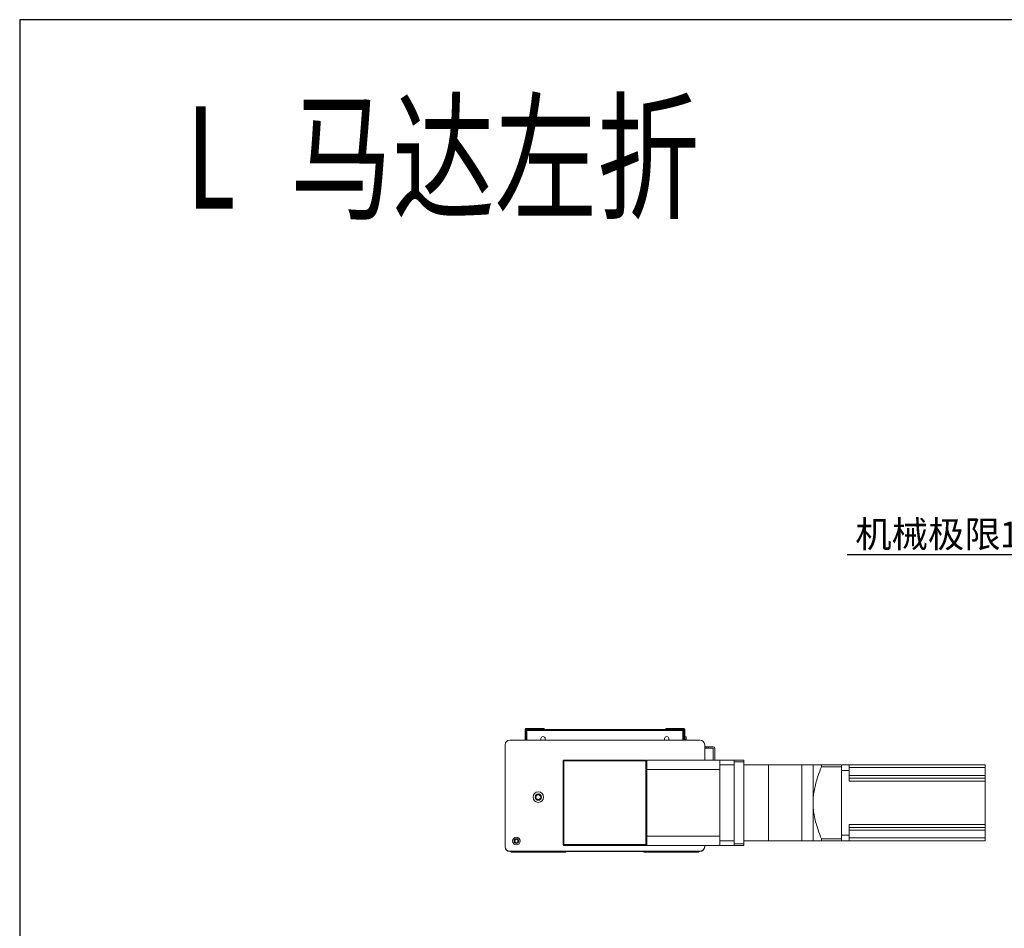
# Model space of a CAD drawing. Header units: millimetres. Extents: x -20285 to -7807, y 12313 to 17573.
# Tile 8 of 37: x -20285 to -19250, y 16617 to 17573. Entities that reach past the tile are written whole.
import ezdxf

# ---------------------------------------------------------------- set-up
doc = ezdxf.new("R2010")
doc.units = ezdxf.units.MM
doc.header["$PDSIZE"] = -1
doc.dimstyles.new('ISO-25', dxfattribs={"dimtxt": 2.5, "dimasz": 2.5, "dimexe": 1.25, "dimexo": 0.625, "dimtad": 1, "dimtxsty": 'Standard', "dimcen": 2.5, "dimadec": 0, "dimazin": 0, "dimtfac": 1, "dimtmove": 0, "dimatfit": 3, "dimfxl": 0, "dimarcsym": 0})

# ---------------------------------------------------------------- blocks, each defined once
blk = doc.blocks.new('*D190')
at = {"color": 0, "lineweight": -2, "transparency": 16777216}
for p, q in [((-19184.4, 17220.4), (-19184.4, 17009.2)), ((-19055.4, 17184.6), (-19055.4, 17009.2)), ((-19184.4, 17010.2), (-19414.9, 17010.2)), ((-19058.7, 17010.2), (-19181.1, 17010.2))]:
    blk.add_line(p, q, dxfattribs=at)
at = {"color": 0, "transparency": 16777216}
for points in [[(-19181.1, 17010.7), (-19181.1, 17009.6), (-19184.4, 17010.2)], [(-19058.7, 17010.7), (-19058.7, 17009.6), (-19055.4, 17010.2)]]:
    blk.add_solid(points, dxfattribs=at)
at = {"layer": 'Defpoints', "color": 0, "transparency": 16777216}
for p in [(-19184.4, 17221.4), (-19055.4, 17185.6), (-19055.4, 17010.2)]:
    blk.add_point(p, dxfattribs=at)
at = {"color": 0, "transparency": 16777216, "insert": (-19301.3, 17030.3), "char_height": 28, "attachment_point": 5}
blk.add_mtext('{\\fSimSun|b0|i0|c134|p2;机械极限}129', dxfattribs=at)

msp = doc.modelspace()

# ---------------------------------------------------------------- linework, layer by layer
at = {"color": 7, "linetype": 'Continuous', "lineweight": 15}
for p, q in [((-19752.636, 16827.224), (-19753.636, 16826.224)), ((-19753.636, 16826.224), (-19753.636, 16815.224)), ((-19753.386, 16825.214), (-19752.386, 16825.214)), ((-19753.386, 16825.214), (-19753.386, 16815.224)), ((-19733.636, 16827.224), (-19752.636, 16827.224)), ((-19752.376, 16825.224), (-19752.386, 16825.214)), ((-19752.386, 16825.214), (-19752.386, 16815.224)), ((-19752.376, 16825.224), (-19752.376, 16826.224)), ((-19752.376, 16826.224), (-19586.896, 16826.224)), ((-19751.679, 16825.214), (-19752.376, 16825.224)), ((-19751.679, 16825.214), (-19751.679, 16815.224)), ((-19751.679, 16825.214), (-19587.593, 16825.214)), ((-19733.636, 16826.224), (-19733.636, 16827.224)), ((-19605.636, 16826.224), (-19605.636, 16827.224)), ((-19586.636, 16827.224), (-19605.636, 16827.224)), ((-19586.896, 16825.224), (-19587.593, 16825.214)), ((-19587.593, 16825.214), (-19587.593, 16815.224)), ((-19586.896, 16825.224), (-19586.896, 16826.224)), ((-19586.886, 16825.214), (-19586.896, 16825.224)), ((-19585.886, 16825.214), (-19586.886, 16825.214)), ((-19586.886, 16825.214), (-19586.886, 16815.224)), ((-19585.636, 16826.224), (-19586.636, 16827.224)), ((-19585.886, 16825.214), (-19585.886, 16815.224)), ((-19585.636, 16815.224), (-19585.636, 16826.224)), ((-19585.636, 16818.724), (-19584.136, 16818.724)), ((-19584.136, 16818.724), (-19584.136, 16815.724)), ((-19774.636, 16810.224), (-19774.636, 16703.224)), ((-19569.636, 16815.224), (-19769.636, 16815.224)), ((-19736.886, 16815.224), (-19736.886, 16816.724)), ((-19732.386, 16816.724), (-19732.386, 16815.224)), ((-19606.886, 16815.224), (-19606.886, 16816.724)), ((-19602.386, 16816.724), (-19602.386, 16815.224)), ((-19584.136, 16815.724), (-19585.636, 16815.724)), ((-19584.136, 16815.724), (-19584.136, 16815.224)), ((-19564.636, 16794.224), (-19564.636, 16810.224)), ((-19562.235, 16808.224), (-19564.636, 16808.224)), ((-19562.235, 16806.724), (-19562.235, 16808.224)), ((-19562.235, 16808.224), (-19560.717, 16808.224)), ((-19560.717, 16808.224), (-19560.717, 16806.724)), ((-19555.646, 16808.224), (-19560.717, 16808.224)), ((-19562.235, 16806.724), (-19564.636, 16806.724)), ((-19560.717, 16806.724), (-19562.235, 16806.724)), ((-19555.646, 16806.724), (-19560.717, 16806.724)), ((-19555.636, 16794.224), (-19555.636, 16806.714)), ((-19554.136, 16794.224), (-19554.136, 16806.714)), ((-19712.636, 16794.224), (-19713.636, 16793.224)), ((-19712.636, 16793.224), (-19713.636, 16793.224)), ((-19713.636, 16705.224), (-19713.636, 16793.224)), ((-19712.636, 16793.224), (-19712.636, 16794.224)), ((-19712.636, 16794.224), (-19626.636, 16794.224)), ((-19712.636, 16793.224), (-19712.636, 16705.224)), ((-19626.636, 16793.224), (-19712.636, 16793.224)), ((-19626.636, 16794.224), (-19626.636, 16793.224)), ((-19625.636, 16793.224), (-19626.636, 16794.224)), ((-19626.636, 16705.224), (-19626.636, 16793.224)), ((-19625.636, 16793.224), (-19626.636, 16793.224)), ((-19625.636, 16793.224), (-19625.636, 16794.224)), ((-19625.636, 16794.224), (-19548.636, 16794.224)), ((-19625.636, 16793.224), (-19625.636, 16705.224)), ((-19548.636, 16794.224), (-19533.636, 16794.224)), ((-19548.636, 16789.224), (-19548.636, 16794.224)), ((-19533.636, 16789.224), (-19548.636, 16789.224)), ((-19548.636, 16709.224), (-19548.636, 16789.224)), ((-19533.636, 16794.224), (-19523.636, 16794.224)), ((-19533.636, 16792.224), (-19533.636, 16794.224)), ((-19523.636, 16792.224), (-19533.636, 16792.224)), ((-19533.636, 16706.224), (-19533.636, 16792.224)), ((-19533.636, 16709.224), (-19533.636, 16789.224)), ((-19523.636, 16794.224), (-19523.636, 16792.224)), ((-19523.636, 16706.224), (-19523.636, 16792.224)), ((-19497.636, 16789.224), (-19523.636, 16789.224)), ((-19462.636, 16789.224), (-19497.636, 16789.224)), ((-19450.636, 16789.224), (-19462.636, 16789.224)), ((-19450.636, 16789.224), (-19450.636, 16749.224)), ((-19441.877, 16787.224), (-19441.877, 16789.224)), ((-19420.636, 16789.224), (-19441.877, 16789.224)), ((-19420.636, 16787.224), (-19441.877, 16787.224)), ((-19420.636, 16789.224), (-19420.636, 16787.224)), ((-19420.636, 16789.224), (-19412.636, 16789.224)), ((-19420.636, 16787.224), (-19420.636, 16711.224)), ((-19412.636, 16783.224), (-19412.636, 16789.224)), ((-19269.636, 16789.224), (-19412.636, 16789.224)), ((-19269.636, 16789.224), (-19269.636, 16786.224)), ((-19548.636, 16784.224), (-19625.636, 16784.224)), ((-19420.636, 16715.224), (-19420.636, 16783.224)), ((-19420.636, 16783.224), (-19412.636, 16783.224)), ((-19269.636, 16786.224), (-19412.636, 16786.224)), ((-19412.636, 16772.044), (-19412.636, 16783.224)), ((-19269.636, 16778.044), (-19412.636, 16778.044)), ((-19269.636, 16786.224), (-19269.636, 16778.044)), ((-19269.636, 16778.044), (-19269.636, 16775.044)), ((-19269.636, 16775.044), (-19412.636, 16775.044)), ((-19269.636, 16772.044), (-19412.636, 16772.044)), ((-19269.636, 16775.044), (-19269.636, 16772.044)), ((-19269.636, 16772.044), (-19269.636, 16726.404)), ((-19450.636, 16749.224), (-19450.636, 16709.224)), ((-19269.636, 16726.404), (-19412.636, 16726.404)), ((-19412.636, 16715.224), (-19412.636, 16726.404)), ((-19269.636, 16726.404), (-19269.636, 16723.404)), ((-19625.636, 16714.224), (-19548.636, 16714.224)), ((-19420.636, 16715.224), (-19412.636, 16715.224)), ((-19269.636, 16723.404), (-19412.636, 16723.404)), ((-19269.636, 16720.404), (-19412.636, 16720.404)), ((-19412.636, 16709.224), (-19412.636, 16715.224)), ((-19269.636, 16723.404), (-19269.636, 16720.404)), ((-19269.636, 16720.404), (-19269.636, 16712.224)), ((-19762.636, 16710.999), (-19762.636, 16711.424)), ((-19760.464, 16710.162), (-19760.825, 16709.953)), ((-19713.636, 16705.224), (-19712.636, 16704.224)), ((-19712.636, 16705.224), (-19713.636, 16705.224)), ((-19712.636, 16705.224), (-19712.636, 16704.224)), ((-19712.636, 16705.224), (-19626.636, 16705.224)), ((-19626.636, 16704.224), (-19712.636, 16704.224)), ((-19626.636, 16704.224), (-19626.636, 16705.224)), ((-19625.636, 16705.224), (-19626.636, 16705.224)), ((-19626.636, 16704.224), (-19625.636, 16705.224)), ((-19625.636, 16704.224), (-19625.636, 16705.224)), ((-19548.636, 16704.224), (-19625.636, 16704.224)), ((-19564.636, 16703.224), (-19564.636, 16704.224)), ((-19548.636, 16709.224), (-19533.636, 16709.224)), ((-19548.636, 16704.224), (-19548.636, 16709.224)), ((-19533.636, 16704.224), (-19548.636, 16704.224)), ((-19533.636, 16706.224), (-19523.636, 16706.224)), ((-19533.636, 16704.224), (-19533.636, 16706.224)), ((-19523.636, 16704.224), (-19533.636, 16704.224)), ((-19523.636, 16709.224), (-19497.636, 16709.224)), ((-19523.636, 16706.224), (-19523.636, 16704.224)), ((-19497.636, 16709.224), (-19462.636, 16709.224)), ((-19462.636, 16709.224), (-19450.636, 16709.224)), ((-19441.877, 16709.224), (-19441.877, 16711.224)), ((-19420.636, 16711.224), (-19441.877, 16711.224)), ((-19420.636, 16709.224), (-19441.877, 16709.224)), ((-19420.636, 16711.224), (-19420.636, 16709.224)), ((-19420.636, 16709.224), (-19412.636, 16709.224)), ((-19269.636, 16712.224), (-19412.636, 16712.224)), ((-19269.636, 16709.224), (-19412.636, 16709.224)), ((-19269.636, 16712.224), (-19269.636, 16709.224)), ((-19769.636, 16698.224), (-19569.636, 16698.224)), ((-19768.111, 16697.908), (-19769.636, 16697.908)), ((-19767.868, 16697.224), (-19710.777, 16697.224)), ((-19628.757, 16697.908), (-19710.516, 16697.908)), ((-19628.495, 16697.224), (-19571.404, 16697.224)), ((-19569.636, 16697.908), (-19571.162, 16697.908)), ((-19564.636, 16703.224), (-19564.636, 16702.908))]:
    msp.add_line(p, q, dxfattribs=at)
at = {"color": 8, "linetype": 'Continuous', "lineweight": 15}
for p, q in [((-19497.636, 16709.224), (-19497.636, 16789.224)), ((-19462.636, 16709.224), (-19462.636, 16789.224))]:
    msp.add_line(p, q, dxfattribs=at)
msp.add_lwpolyline([(-20285.094, 15453.564), (-16911.251, 15453.564), (-16911.251, 17572.896), (-20285.094, 17572.896)], close=True)
at = {"color": 7, "linetype": 'Continuous', "lineweight": 15, "flags": 128}
for points in [[(-19710.368, 16698.224), (-19710.465, 16698.035), (-19710.573, 16697.724)], [(-19628.7, 16697.724), (-19628.808, 16698.035), (-19628.904, 16698.224)]]:
    msp.add_lwpolyline(points, dxfattribs=at)
at = {"color": 7, "linetype": 'Continuous', "lineweight": 15}
for centre, radius in [((-19739.636, 16755.224), 5.5), ((-19739.636, 16755.224), 3.3), ((-19739.636, 16755.224), 2.5), ((-19762.636, 16708.924), 4), ((-19762.636, 16708.924), 2.5)]:
    msp.add_circle(centre, radius, dxfattribs=at)
for centre, radius, start, end in [((-19734.636, 16816.724), 2.25, 0, 180), ((-19604.636, 16816.724), 2.25, 0, 180), ((-19769.636, 16810.224), 5, 90, 180), ((-19569.636, 16810.224), 5, 0, 90), ((-19555.646, 16806.714), 1.51, 0, 90), ((-19555.646, 16806.714), 0.01, 0, 90), ((-19762.636, 16708.908), 1.65, 103.447727, 16.552273), ((-19763.136, 16710.999), 0.5, 283.448228, 0.001393), ((-19762.636, 16708.908), 2.25, 29.999893, 90), ((-19760.575, 16709.52), 0.5, 120.00058, 196.552273), ((-19769.636, 16703.224), 5, 180, 270), ((-19769.636, 16702.908), 5, 180, 270), ((-19766.136, 16698.224), 2, 179.999992, 209.999952), ((-19712.509, 16698.224), 2, 330.000243, 345.522542), ((-19626.763, 16698.224), 2, 194.477452, 210), ((-19573.136, 16698.224), 2, 330, 0), ((-19569.636, 16703.224), 5, 270, 0), ((-19569.636, 16702.908), 5, 270, 0)]:
    msp.add_arc(centre, radius, start, end, dxfattribs=at)
for points, knots in [([(-19752.376, 16826.224), (-19752.486, 16826.213), (-19752.72, 16826.191), (-19753.038, 16826.006), (-19753.278, 16825.716), (-19753.377, 16825.431), (-19753.384, 16825.26), (-19753.386, 16825.214)], [0, 0, 0, 0, 0.20767066, 0.44224307, 0.67684679, 0.91144782, 1, 1, 1, 1]), ([(-19751.679, 16825.214), (-19751.727, 16825.324), (-19751.83, 16825.557), (-19751.988, 16825.876), (-19752.151, 16826.116), (-19752.281, 16826.215), (-19752.356, 16826.222), (-19752.376, 16826.224)], [0, 0, 0, 0, 0.20766285, 0.44222865, 0.67683851, 0.91145661, 1, 1, 1, 1]), ([(-19586.896, 16826.224), (-19586.945, 16826.213), (-19587.047, 16826.191), (-19587.205, 16826.006), (-19587.368, 16825.716), (-19587.498, 16825.431), (-19587.573, 16825.26), (-19587.593, 16825.214)], [0, 0, 0, 0, 0.20767694, 0.44223786, 0.67684725, 0.91144978, 1, 1, 1, 1]), ([(-19585.886, 16825.214), (-19585.897, 16825.324), (-19585.919, 16825.557), (-19586.104, 16825.876), (-19586.394, 16826.116), (-19586.68, 16826.215), (-19586.85, 16826.222), (-19586.896, 16826.224)], [0, 0, 0, 0, 0.207656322, 0.442230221, 0.676847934, 0.911446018, 1, 1, 1, 1]), ([(-19441.877, 16789.224), (-19443.09, 16789.224), (-19445.159, 16789.224), (-19447.559, 16789.224), (-19449.246, 16789.224), (-19450.402, 16789.224), (-19450.558, 16789.224), (-19450.636, 16789.224)], [0, 0, 0, 0, 0.25918122, 0.44222895, 0.62520946, 0.81263951, 1, 1, 1, 1]), ([(-19450.636, 16749.224), (-19450.627, 16750.084), (-19450.592, 16753.138), (-19450.127, 16758.378), (-19449.006, 16764.926), (-19447.384, 16771.42), (-19445.07, 16778.9), (-19443.071, 16784.111), (-19441.877, 16787.224)], [0, 0, 0, 0, 0.06574825, 0.23360922, 0.40152474, 0.57330509, 0.74513449, 1, 1, 1, 1]), ([(-19739.638, 16755.221), (-19739.638, 16755.221), (-19739.637, 16755.22), (-19739.636, 16755.22), (-19739.634, 16755.221), (-19739.634, 16755.222), (-19739.633, 16755.223), (-19739.633, 16755.224), (-19739.633, 16755.225), (-19739.634, 16755.226), (-19739.634, 16755.227), (-19739.636, 16755.227), (-19739.637, 16755.227), (-19739.638, 16755.227), (-19739.639, 16755.226), (-19739.64, 16755.225), (-19739.64, 16755.224), (-19739.64, 16755.223), (-19739.639, 16755.222), (-19739.639, 16755.221), (-19739.638, 16755.221), (-19739.638, 16755.221)], [0, 0, 0, 0, 0.05348251, 0.10742679, 0.16032222, 0.21410204, 0.26775818, 0.32192779, 0.37510716, 0.42901859, 0.48269949, 0.53635562, 0.59036555, 0.6436614, 0.69774918, 0.75113221, 0.80525274, 0.85856105, 0.91257098, 0.9658502, 1, 1, 1, 1]), ([(-19441.877, 16711.224), (-19443.09, 16714.389), (-19445.159, 16719.79), (-19447.559, 16727.612), (-19449.246, 16734.652), (-19450.402, 16741.871), (-19450.558, 16746.773), (-19450.636, 16749.224)], [0, 0, 0, 0, 0.25918153, 0.44222791, 0.62520889, 0.81264093, 1, 1, 1, 1]), ([(-19450.636, 16709.224), (-19450.562, 16709.224), (-19450.414, 16709.224), (-19449.297, 16709.224), (-19447.614, 16709.224), (-19445.182, 16709.224), (-19443.09, 16709.224), (-19441.877, 16709.224)], [0, 0, 0, 0, 0.18244672, 0.36495577, 0.55285121, 0.74082015, 1, 1, 1, 1])]:
    msp.add_open_spline(points, degree=3, knots=knots, dxfattribs=at)

# ---------------------------------------------------------------- texts
at = {"color": 1, "insert": (-20110.607, 17481.814), "char_height": 107.62763, "width": 861.69392, "attachment_point": 1}
msp.add_mtext('{\\fHYSWLongFangSong|b0|i0|c134|p2;L 马达左折}', dxfattribs=at)

# ---------------------------------------------------------------- dimensions: what is measured, and where the dimension line sits
dim = msp.add_linear_dim(base=(-19055.404, 17010.178), p1=(-19184.404, 17221.384), p2=(-19055.404, 17185.609), text='{\\fSimSun|b0|i0|c134|p2;机械极限}<>', dimstyle='ISO-25', override={"dimtxt": 28, "dimasz": 3.302, "dimexe": 1, "dimexo": 1, "dimgap": 1.524, "dimtih": 1, "dimtoh": 1, "dimdsep": 46, "dimadec": 2, "dimtzin": 0})
dim.commit()
dim.dimension.update_dxf_attribs({"geometry": '*D190', "text_midpoint": (-19301.282, 17010.178), "dimtype": 160})

doc.saveas('drawing.dxf')
